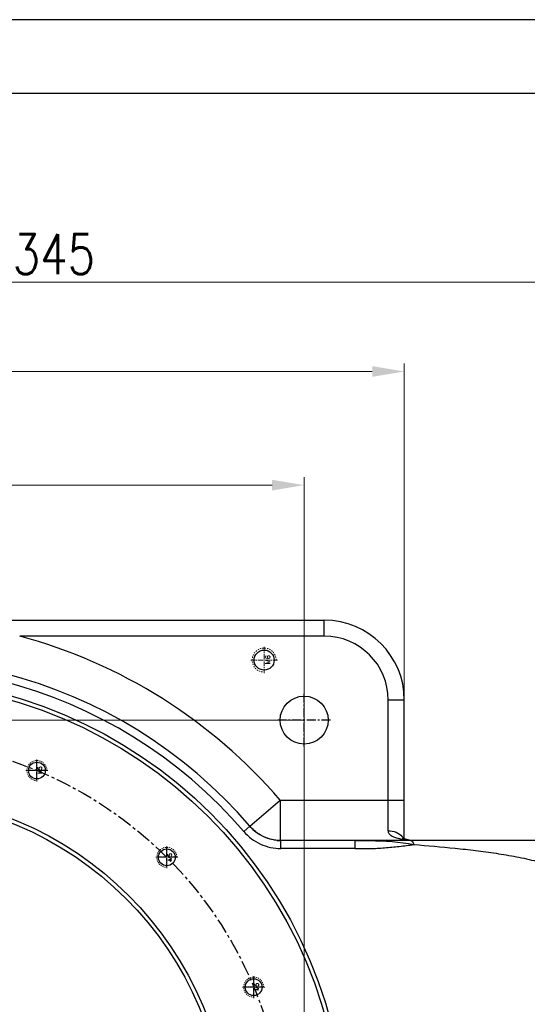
# Model space of a CAD drawing. Header units: millimetres. Extents: x 7715 to 8489, y 682 to 1230.
# Tile 4 of 5: x 8087 to 8214, y 983 to 1230. Entities that reach past the tile are written whole.
import ezdxf
from ezdxf.enums import TextEntityAlignment as Align

# ---------------------------------------------------------------- set-up
doc = ezdxf.new("R2010")
doc.units = ezdxf.units.MM
doc.linetypes.add('CENTER', pattern=[0.6, 0.375, -0.075, 0.075, -0.075])
doc.linetypes.add('HIDDEN', pattern=[0.2, 0.1, -0.1])
for name, color, linetype in [('2细线层', 4, 'Continuous'), ('6文字层', 3, 'Continuous'), ('图框层', 7, 'Continuous')]:
    doc.layers.add(name, color=color, linetype=linetype)
doc.layers.add('dim', color=82, linetype='Continuous', lineweight=9)
doc.layers.add('screw', color=33, linetype='Continuous', lineweight=13)
doc.styles.add('TH_GBDIM', font='romans.shx', dxfattribs={"width": 0.8, "bigfont": 'gbcbig.shx'})
doc.styles.add('TXT', font='txt.shx', dxfattribs={"bigfont": 'gbcbig.shx'})
doc.dimstyles.new('TH_GBDIM', dxfattribs={"dimtxt": 3.5, "dimasz": 2.5, "dimexe": 2, "dimexo": 0, "dimgap": 1.5, "dimtad": 1, "dimdec": 1, "dimdsep": 46, "dimtxsty": 'TH_GBDIM', "dimcen": 2.5, "dimclrd": 3, "dimclre": 3, "dimclrt": 3, "dimadec": 0, "dimazin": 2, "dimtfac": 0.714286, "dimtdec": 1, "dimtmove": 0, "dimatfit": 3, "dimfxl": 1, "dimtzin": 0, "dimlwd": -1, "dimlwe": -1, "dimarcsym": 0})

# ---------------------------------------------------------------- blocks, each defined once
blk = doc.blocks.new('A3')
at = {"layer": '2细线层'}
blk.add_line((10, 287), (-410, 287), dxfattribs=at)
at = {"layer": '图框层'}
blk.add_line((0, 277), (-400, 277), dxfattribs=at)
at = {"layer": '6文字层', "style": 'TH_GBDIM', "width": 0.8, "flags": 8}
for tag, height, p in [('材料', 3.5, (-90, 34.96)), ('设计', 3.5, (-160.16, 21.88)), ('AAAA-A-AA', 2.5, (-128.37, 21.88)), ('名称', 3.5, (-30, 20.97)), ('A', 3.5, (-105, 10)), ('1：1', 3.5, (-67.5, 10)), ('编号', 3.5, (-32.61, 5.49))]:
    blk.add_attdef(tag, text='', height=height, dxfattribs=at).set_placement(p, align=Align.MIDDLE)
blk = doc.blocks.new('*D3')
at = {"layer": 'Defpoints', "color": 0, "transparency": 16777216}
for p in [(7896.95, 1054.5), (8157.87, 1054.5), (8157.87, 844.5)]:
    blk.add_point(p, dxfattribs=at)
at = {"layer": 'dim', "color": 3, "transparency": 16777216}
for p, q in [((8157.87, 1054.5), (7894.95, 1054.5)), ((7896.95, 852.5), (7896.95, 1046.5)), ((8157.87, 844.5), (7894.95, 844.5))]:
    blk.add_line(p, q, dxfattribs=at)
for points in [[(7895.62, 1046.5), (7898.29, 1046.5), (7896.95, 1054.5)], [(7895.62, 852.5), (7898.29, 852.5), (7896.95, 844.5)]]:
    blk.add_solid(points, dxfattribs=at)
at = {"layer": 'dim', "color": 3, "transparency": 16777216, "insert": (7889.95, 949.5), "char_height": 10, "attachment_point": 5, "rotation": 90, "style": 'TH_GBDIM'}
blk.add_mtext('210', dxfattribs=at)
blk = doc.blocks.new('*D4')
at = {"layer": 'Defpoints', "color": 0, "transparency": 16777216}
for p in [(8157.87, 1113.23), (7947.87, 844.5), (8157.87, 844.5)]:
    blk.add_point(p, dxfattribs=at)
at = {"layer": 'dim', "color": 3, "transparency": 16777216}
for p, q in [((7947.87, 844.5), (7947.87, 1115.23)), ((8157.87, 844.5), (8157.87, 1115.23)), ((7955.87, 1113.23), (8149.87, 1113.23))]:
    blk.add_line(p, q, dxfattribs=at)
for points in [[(7955.87, 1114.57), (7955.87, 1111.9), (7947.87, 1113.23)], [(8149.87, 1114.57), (8149.87, 1111.9), (8157.87, 1113.23)]]:
    blk.add_solid(points, dxfattribs=at)
at = {"layer": 'dim', "color": 3, "transparency": 16777216, "insert": (8052.87, 1120.23), "char_height": 10, "attachment_point": 5, "style": 'TH_GBDIM'}
blk.add_mtext('210', dxfattribs=at)
blk = doc.blocks.new('*D5')
at = {"layer": 'Defpoints', "color": 0, "transparency": 16777216}
for p in [(8267.87, 1163.99), (7922.87, 1015.11), (8267.87, 1014.5)]:
    blk.add_point(p, dxfattribs=at)
at = {"layer": 'dim', "color": 3, "transparency": 16777216}
for p, q in [((7922.87, 1015.11), (7922.87, 1165.99)), ((7930.87, 1163.99), (8259.87, 1163.99)), ((8267.87, 1014.5), (8267.87, 1165.99))]:
    blk.add_line(p, q, dxfattribs=at)
for points in [[(7930.87, 1165.33), (7930.87, 1162.66), (7922.87, 1163.99)], [(8259.87, 1165.33), (8259.87, 1162.66), (8267.87, 1163.99)]]:
    blk.add_solid(points, dxfattribs=at)
at = {"layer": 'dim', "color": 3, "transparency": 16777216, "insert": (8095.37, 1170.99), "char_height": 10, "attachment_point": 5, "style": 'TH_GBDIM'}
blk.add_mtext('345', dxfattribs=at)
blk = doc.blocks.new('*D6')
at = {"layer": 'Defpoints', "color": 0, "transparency": 16777216}
for p in [(8182.87, 1141.63), (8182.87, 1042.15), (7922.87, 1026.26)]:
    blk.add_point(p, dxfattribs=at)
at = {"layer": 'dim', "color": 3, "transparency": 16777216}
for p, q in [((7922.87, 1026.26), (7922.87, 1143.63)), ((8182.87, 1042.15), (8182.87, 1143.63)), ((7930.87, 1141.63), (8174.87, 1141.63))]:
    blk.add_line(p, q, dxfattribs=at)
for points in [[(7930.87, 1142.97), (7930.87, 1140.3), (7922.87, 1141.63)], [(8174.87, 1142.97), (8174.87, 1140.3), (8182.87, 1141.63)]]:
    blk.add_solid(points, dxfattribs=at)
at = {"layer": 'dim', "color": 3, "transparency": 16777216, "insert": (8052.87, 1148.63), "char_height": 10, "attachment_point": 5, "style": 'TH_GBDIM'}
blk.add_mtext('260', dxfattribs=at)
blk = doc.blocks.new('screw_m6_k')
at = {"layer": 'screw', "color": 1, "linetype": 'CENTER', "ltscale": 3.048}
for p, q in [((0, -3.3), (0, 3.3)), ((-3.3, 0), (3.3, 0))]:
    blk.add_line(p, q, dxfattribs=at)
at = {"layer": 'screw', "color": 33}
blk.add_circle((0, 0), 2.5, dxfattribs=at)
at = {"layer": 'screw', "color": 92, "linetype": 'HIDDEN', "ltscale": 3.048}
blk.add_arc((0, 0), 3, 270, 180, dxfattribs=at)
at = {"layer": 'screw', "color": 6, "style": 'TXT'}
blk.add_text('M6', height=1.2, dxfattribs=at).set_placement((-1.02, -1.5))
blk = doc.blocks.new('screw_m5_k')
at = {"layer": 'screw', "color": 1, "linetype": 'CENTER', "ltscale": 2.54}
for p, q in [((0, -2.75), (0, 2.75)), ((-2.75, 0), (2.75, 0))]:
    blk.add_line(p, q, dxfattribs=at)
at = {"layer": 'screw', "color": 33}
blk.add_circle((0, 0), 2.1, dxfattribs=at)
at = {"layer": 'screw', "color": 92, "linetype": 'HIDDEN', "ltscale": 2.54}
blk.add_arc((0, 0), 2.5, 270, 180, dxfattribs=at)
at = {"layer": 'screw', "color": 6, "style": 'TXT'}
blk.add_text('M5', height=1, dxfattribs=at).set_placement((-0.85, -1.25))

msp = doc.modelspace()

# ---------------------------------------------------------------- linework, layer by layer
at = {"color": 7, "linetype": 'Continuous'}
for p, q in [((7942.87, 1079.5), (8162.87, 1079.5)), ((8162.87, 1075.5), (8162.87, 1079.5)), ((8162.87, 1075.5), (8086.84, 1075.5)), ((8178.87, 1026.88), (8178.87, 1059.5)), ((8182.87, 1059.5), (8178.87, 1059.5)), ((8182.87, 1024.79), (8182.87, 1059.5)), ((8144.3, 1027.99), (8151.89, 1034.5)), ((8151.89, 1034.5), (8151.89, 1024.5)), ((8151.89, 1034.5), (8182.87, 1034.5)), ((8142.81, 1026.65), (8144.33, 1027.96)), ((8151.89, 1024.5), (8266.87, 1024.5)), ((8151.89, 1024.5), (8151.89, 1024.5)), ((8152.06, 1024.4), (8151.89, 1024.5)), ((8152.06, 1022.42), (8152.06, 1024.4)), ((8170.63, 1024.4), (8152.06, 1024.4)), ((8170.63, 1022.42), (8170.63, 1024.5)), ((8183.49, 1024.67), (8183.5, 1024.66)), ((8183.86, 1024.61), (8183.5, 1024.66)), ((8170.63, 1022.42), (8152.06, 1022.42))]:
    msp.add_line(p, q, dxfattribs=at)
at = {"color": 1, "linetype": 'CENTER', "ltscale": 6.096}
for p, q in [((8157.87, 1047.9), (8157.87, 1061.1)), ((8164.47, 1054.5), (8151.27, 1054.5))]:
    msp.add_line(p, q, dxfattribs=at)
at = {"color": 1, "linetype": 'CENTER', "ltscale": 2.1336}
for p, q in [((8091.14, 1039.58), (8091.14, 1044.2)), ((8093.45, 1041.89), (8088.83, 1041.89)), ((8123.58, 1017.9), (8123.58, 1022.52)), ((8125.89, 1020.21), (8121.27, 1020.21)), ((8145.26, 985.46), (8145.26, 990.08)), ((8147.57, 987.77), (8142.95, 987.77))]:
    msp.add_line(p, q, dxfattribs=at)
at = {"color": 7, "linetype": 'Continuous'}
msp.add_lwpolyline([(8183.49, 1024.67), (8183.17, 1024.72), (8182.9, 1024.78), (8182.68, 1024.84), (8182.51, 1024.9), (8182.38, 1024.94), (8182.32, 1024.97)], dxfattribs=at)
for centre, radius in [((8147.87, 1069.5), 2.5), ((8052.87, 949.5), 115.5), ((8052.87, 949.5), 114.5), ((8157.87, 1054.5), 6), ((8091.14, 1041.89), 2.1), ((8052.87, 949.5), 86.5), ((8052.87, 949.5), 85.5), ((8123.58, 1020.21), 2.1), ((8145.26, 987.77), 2.1)]:
    msp.add_circle(centre, radius, dxfattribs=at)
at = {"color": 1, "linetype": 'CENTER', "ltscale": 10}
msp.add_circle((8052.87, 949.5), 100, dxfattribs=at)
at = {"color": 7, "linetype": 'Continuous'}
for centre, radius, start, end in [((8162.87, 1059.5), 20, 0, 90), ((8052.87, 949.5), 130.5, 40.6428, 74.9098), ((8162.87, 1059.5), 16, 0, 90), ((8052.87, 949.5), 120.5, 40.6239, 319.376), ((8052.87, 949.5), 118.5, 40.6239, 319.376), ((8151.89, 1034.5), 10, 220.6428, 270), ((8152.15, 1034.93), 10.53, 264.1678, 268.5438), ((8152.15, 1034.88), 10.48, 268.5464, 269.5252), ((8184.24, 1037.98), 13.4, 259.7704, 261.1502), ((8184.7, 1040.96), 16.41, 261.1924, 263.6064), ((8185.23, 1045.58), 21.06, 263.552, 264.4029), ((8185.35, 1046.76), 22.25, 264.4029, 265.2206), ((8185.51, 1048.76), 24.25, 265.2319, 266.7604)]:
    msp.add_arc(centre, radius, start, end, dxfattribs=at)
for points, knots in [([(8142.81, 1026.65), (8143.94, 1025.34), (8146.81, 1023.17), (8150.33, 1022.42), (8152.06, 1022.42)], [0, 0, 0, 0, 0.49996, 1, 1, 1, 1]), ([(8181.87, 1024.8), (8181.5, 1024.86), (8180.8, 1025.02), (8179.84, 1025.39), (8179.19, 1025.9), (8178.91, 1026.43), (8178.87, 1026.73), (8178.87, 1026.88)], [0, 0, 0, 0, 0.284757, 0.54599, 0.777823, 0.887507, 1, 1, 1, 1]), ([(8178.87, 1026.87), (8179.53, 1026.87), (8180.83, 1026.64), (8181.95, 1025.86), (8182.33, 1025.35)], [0, 0, 0, 0, 0.507867, 1, 1, 1, 1]), ([(8151.08, 1024.45), (8150.29, 1024.53), (8148.72, 1024.88), (8147.27, 1025.57), (8146.6, 1026)], [0, 0, 0, 0, 0.500439, 1, 1, 1, 1]), ([(8170.63, 1024.4), (8171.87, 1024.4), (8176.75, 1024.4), (8181.68, 1024.12), (8185.26, 1023.39)], [0, 0, 0, 0, 0.252667, 1, 1, 1, 1]), ([(8182.33, 1025.35), (8182.36, 1025.31), (8182.47, 1025.16), (8182.57, 1024.99), (8182.63, 1024.86)], [0, 0, 0, 0, 0.257373, 1, 1, 1, 1]), ([(8184.36, 1024.5), (8184.54, 1024.5), (8184.83, 1024.26), (8185.07, 1023.84), (8185.2, 1023.55), (8185.26, 1023.38)], [0, 0, 0, 0, 0.366, 0.64535, 1, 1, 1, 1]), ([(8170.63, 1022.42), (8171.86, 1022.42), (8173.69, 1022.39), (8176.13, 1022.45), (8177.96, 1022.58), (8179.79, 1022.76), (8182.22, 1023.01), (8184.05, 1023.22), (8185.26, 1023.39)], [0, 0, 0, 0, 0.250034, 0.374972, 0.499948, 0.625001, 0.750039, 1, 1, 1, 1]), ([(8185.26, 1023.39), (8188.69, 1023.14), (8193.84, 1022.7), (8200.68, 1021.93), (8205.79, 1021.24), (8210.88, 1020.38), (8215.09, 1019.48), (8218.41, 1018.56), (8220.44, 1017.87), (8222.03, 1017.16), (8223.46, 1016.37), (8224.61, 1015.33), (8224.61, 1014.5)], [0, 0, 0, 0, 0.250589, 0.375886, 0.501181, 0.626474, 0.751754, 0.814398, 0.877031, 0.908351, 0.939662, 1, 1, 1, 1])]:
    msp.add_open_spline(points, degree=3, knots=knots, dxfattribs=at)
for points in [[(8146.6, 1026), (8145.75, 1026.53), (8144.98, 1027.2), (8144.33, 1027.96)], [(8182.87, 1024.65), (8183.07, 1024.69), (8183.29, 1024.7), (8183.49, 1024.66)]]:
    msp.add_open_spline(points, degree=3, dxfattribs=at)

# ---------------------------------------------------------------- block references
at = {"layer": '6文字层', "xscale": 1.8432, "yscale": 1.8432, "zscale": 1.8432}
msp.add_blockref('A3', (8470.42, 700.56), dxfattribs=at)
at = {"layer": 'screw', "rotation": 90}
for name, p in [('screw_m6_k', (8147.87, 1069.5)), ('screw_m5_k', (8091.14, 1041.89)), ('screw_m5_k', (8123.58, 1020.21)), ('screw_m5_k', (8145.26, 987.77))]:
    msp.add_blockref(name, p, dxfattribs=at)

# ---------------------------------------------------------------- dimensions: what is measured, and where the dimension line sits
at = {"layer": 'dim'}
for base, p1, p2, picture, middle in [((8267.87, 1163.99), (7922.87, 1015.11), (8267.87, 1014.5), '*D5', (8095.37, 1170.99)), ((8182.87, 1141.63), (7922.87, 1026.26), (8182.87, 1042.15), '*D6', (8052.87, 1148.63)), ((8157.87, 1113.23), (7947.87, 844.5), (8157.87, 844.5), '*D4', (8052.87, 1120.23))]:
    dim = msp.add_linear_dim(base=base, p1=p1, p2=p2, angle=180, dimstyle='TH_GBDIM', override={"dimtxt": 10, "dimasz": 8, "dimexe": 1.999, "dimgap": 1.999}, dxfattribs=at)
    dim.commit()
    dim.dimension.update_dxf_attribs({"geometry": picture, "text_midpoint": middle})
dim = msp.add_linear_dim(base=(7896.95, 1054.5), p1=(8157.87, 844.5), p2=(8157.87, 1054.5), angle=90, dimstyle='TH_GBDIM', override={"dimtxt": 10, "dimasz": 8, "dimexe": 1.999, "dimgap": 1.999}, dxfattribs=at)
dim.commit()
dim.dimension.update_dxf_attribs({"geometry": '*D3', "text_midpoint": (7896.95, 949.5), "dimtype": 128})

doc.saveas('drawing.dxf')
